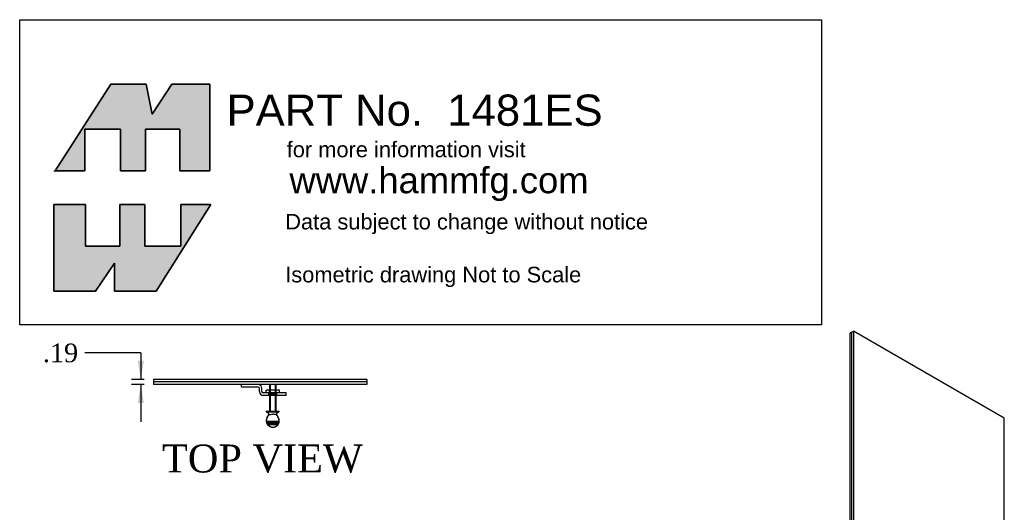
# Model space of a CAD drawing. Header units: inches. Extents: x 19.4 to 58.1, y 7.1 to 59.2.
# Tile 3 of 3: x 19.4 to 56.4, y 40.7 to 59.2. Entities that reach past the tile are written whole.
import ezdxf
from ezdxf.enums import TextEntityAlignment as Align
from ezdxf.lldxf.tags import DXFTag

# ---------------------------------------------------------------- set-up
doc = ezdxf.new("R2010")
doc.units = ezdxf.units.IN
doc.header["$MEASUREMENT"] = 0
doc.layers.get('0').update_dxf_attribs({"linetype": 'CONTINUOUS'})
for name, color, linetype in [('COM49278', 7, 'CONTINUOUS'), ('COM53835', 7, 'CONTINUOUS'), ('DEFAULT', 7, 'CONTINUOUS'), ('NTS16540', 7, 'CONTINUOUS'), ('SCW19600', 7, 'CONTINUOUS')]:
    doc.layers.add(name, color=color, linetype=linetype)
doc.styles.add('SEACAD_ARIAL_TTF', font='arial.ttf')
doc.styles.add('SEACAD_TIMES_TTF', font='times.ttf')
tags = doc.linetypes.add('HIDDEN2', pattern=[0.1875, 0.125, -0.0625]).pattern_tags.tags
tags[6:7] = [DXFTag(74, 4), DXFTag(75, 0), DXFTag(340, '0'), DXFTag(46, 0.0), DXFTag(50, 0.0), DXFTag(44, 0.0), DXFTag(45, 0.0)]
tags[4:5] = [DXFTag(74, 4), DXFTag(75, 0), DXFTag(340, '0'), DXFTag(46, 0.0), DXFTag(50, 0.0), DXFTag(44, 0.0), DXFTag(45, 0.0)]

# ---------------------------------------------------------------- blocks, each defined once
blk = doc.blocks.new('GDIMGGROUP1')
at = {"layer": 'DEFAULT', "linetype": 'Continuous'}
for points in [[(23.87, 46.375), (23.986, 45.675), (24.103, 46.375)], [(23.87, 44.785), (24.103, 44.785), (23.986, 45.485)]]:
    blk.add_hatch(color=7, dxfattribs=at).paths.add_polyline_path(points)
at = {"layer": 'DEFAULT', "color": 7, "linetype": 'Continuous'}
for p, q in [((23.986, 46.672), (21.886, 46.672)), ((23.986, 46.672), (23.986, 45.675)), ((24.115, 45.675), (23.636, 45.675)), ((24.115, 45.485), (23.636, 45.485)), ((23.986, 45.485), (23.986, 44.085))]:
    blk.add_line(p, q, dxfattribs=at)
at = {"layer": 'DEFAULT', "color": 7, "linetype": 'Continuous', "style": 'SEACAD_TIMES_TTF'}
blk.add_text('.19', height=0.7, dxfattribs=at).set_placement((20.314, 47.022), align=Align.TOP_LEFT)

msp = doc.modelspace()

# ---------------------------------------------------------------- hatches: boundary and pattern name
at = {"layer": 'DEFAULT', "linetype": 'Continuous'}
for points in [[(24.184, 56.754), (22.862, 56.754), (20.775, 53.508), (21.891, 53.508), (21.891, 55.064), (23.23, 55.064), (23.23, 53.508), (24.167, 53.508), (24.167, 55.064), (25.455, 55.064), (25.455, 53.508), (26.576, 53.508), (26.576, 56.754), (25.154, 56.754), (24.418, 55.633)], [(23.196, 50.68), (21.908, 50.68), (21.908, 52.236), (20.72, 52.236), (20.72, 48.99), (22.293, 48.99), (22.995, 50.044), (22.995, 48.99), (24.568, 48.99), (26.61, 52.236), (25.489, 52.236), (25.489, 50.68), (24.133, 50.68), (24.133, 52.236), (23.196, 52.236)]]:
    msp.add_hatch(color=7, dxfattribs=at).paths.add_polyline_path(points)

# ---------------------------------------------------------------- linework, layer by layer
at = {"layer": 'COM49278', "color": 7, "linetype": 'Continuous'}
for p, q in [((27.765, 45.39), (27.765, 45.485)), ((28.385, 45.39), (27.765, 45.39)), ((28.433, 45.221), (28.433, 45.342)), ((28.528, 45.221), (28.528, 45.342)), ((29.433, 45.173), (28.576, 45.173)), ((29.433, 45.078), (28.576, 45.078)), ((29.433, 45.078), (29.433, 45.173))]:
    msp.add_line(p, q, dxfattribs=at)
at = {"layer": 'COM49278', "color": 7, "linetype": 'HIDDEN2'}
for p, q in [((28.777, 45.173), (28.777, 45.078)), ((29.089, 45.078), (29.089, 45.173))]:
    msp.add_line(p, q, dxfattribs=at)
at = {"layer": 'COM49278', "color": 7, "linetype": 'Continuous'}
for centre, radius, start, end in [((28.385, 45.342), 0.143, 0, 90), ((28.385, 45.342), 0.048, 0, 90), ((28.576, 45.221), 0.143, 180, 270), ((28.576, 45.221), 0.048, 180, 270)]:
    msp.add_arc(centre, radius, start, end, dxfattribs=at)
at = {"layer": 'COM53835', "color": 7, "linetype": 'Continuous'}
for p, q in [((50.575, 47.407), (50.642, 47.446)), ((50.575, 47.407), (50.575, 22.912)), ((50.642, 47.446), (50.709, 47.485)), ((50.642, 47.446), (50.642, 22.951)), ((50.642, 47.446), (50.642, 22.951)), ((50.709, 47.485), (50.709, 22.99)), ((56.366, 44.219), (50.709, 47.485)), ((32.465, 45.675), (24.465, 45.675)), ((24.465, 45.675), (24.465, 45.58)), ((32.465, 45.58), (24.465, 45.58)), ((32.465, 45.58), (24.465, 45.58)), ((24.465, 45.58), (24.465, 45.485)), ((32.465, 45.485), (24.465, 45.485)), ((32.465, 45.675), (32.465, 45.58)), ((32.465, 45.58), (32.465, 45.485)), ((56.366, 19.724), (56.366, 44.219))]:
    msp.add_line(p, q, dxfattribs=at)
at = {"layer": 'DEFAULT', "color": 7, "linetype": 'Continuous'}
for p, q in [((19.444, 59.178), (49.511, 59.178)), ((19.444, 47.725), (19.444, 59.178)), ((49.511, 59.178), (49.511, 47.725)), ((22.862, 56.754), (20.753, 53.474)), ((24.184, 56.754), (22.862, 56.754)), ((24.418, 55.633), (24.184, 56.754)), ((25.154, 56.754), (24.418, 55.633)), ((26.576, 56.754), (25.154, 56.754)), ((26.576, 53.508), (26.576, 56.754)), ((21.891, 55.064), (23.23, 55.064)), ((21.891, 53.508), (21.891, 55.064)), ((23.23, 55.064), (23.23, 53.508)), ((24.167, 55.064), (25.455, 55.064)), ((24.167, 53.508), (24.167, 55.064)), ((25.455, 55.064), (25.455, 53.508)), ((20.72, 53.508), (21.891, 53.508)), ((23.23, 53.508), (24.167, 53.508)), ((25.455, 53.508), (26.576, 53.508)), ((20.72, 52.236), (21.908, 52.236)), ((20.72, 48.99), (20.72, 52.236)), ((21.908, 52.236), (21.908, 50.68)), ((23.196, 52.236), (24.133, 52.236)), ((23.196, 50.68), (23.196, 52.236)), ((24.133, 52.236), (24.133, 50.68)), ((26.61, 52.236), (24.568, 48.99)), ((25.489, 52.236), (26.61, 52.236)), ((25.489, 50.68), (25.489, 52.236)), ((21.908, 50.68), (23.196, 50.68)), ((24.133, 50.68), (25.489, 50.68)), ((22.995, 50.044), (22.293, 48.99)), ((22.995, 48.99), (22.995, 50.044)), ((22.293, 48.99), (20.72, 48.99)), ((24.568, 48.99), (22.995, 48.99)), ((49.511, 47.725), (19.444, 47.725))]:
    msp.add_line(p, q, dxfattribs=at)
for points in [[(24.184, 56.754), (24.418, 55.633), (25.154, 56.754), (26.576, 56.754), (26.576, 53.508), (25.455, 53.508), (25.455, 55.064), (24.167, 55.064), (24.167, 53.508), (23.23, 53.508), (23.23, 55.064), (21.891, 55.064), (21.891, 53.508), (20.775, 53.508), (22.862, 56.754), (24.184, 56.754)], [(24.184, 56.754), (24.418, 55.633), (25.154, 56.754), (26.576, 56.754), (26.576, 53.508), (25.455, 53.508), (25.455, 55.064), (24.167, 55.064), (24.167, 53.508), (23.23, 53.508), (23.23, 55.064), (21.891, 55.064), (21.891, 53.508), (20.775, 53.508), (22.862, 56.754), (24.184, 56.754)], [(24.184, 56.754), (24.418, 55.633), (25.154, 56.754), (26.576, 56.754), (26.576, 53.508), (25.455, 53.508), (25.455, 55.064), (24.167, 55.064), (24.167, 53.508), (23.23, 53.508), (23.23, 55.064), (21.891, 55.064), (21.891, 53.508), (20.775, 53.508), (22.862, 56.754), (24.184, 56.754)], [(24.184, 56.754), (24.418, 55.633), (25.154, 56.754), (26.576, 56.754), (26.576, 53.508), (25.455, 53.508), (25.455, 55.064), (24.167, 55.064), (24.167, 53.508), (23.23, 53.508), (23.23, 55.064), (21.891, 55.064), (21.891, 53.508), (20.775, 53.508), (22.862, 56.754), (24.184, 56.754)], [(24.184, 56.754), (24.418, 55.633), (25.154, 56.754), (26.576, 56.754), (26.576, 53.508), (25.455, 53.508), (25.455, 55.064), (24.167, 55.064), (24.167, 53.508), (23.23, 53.508), (23.23, 55.064), (21.891, 55.064), (21.891, 53.508), (20.775, 53.508), (22.862, 56.754), (24.184, 56.754)], [(23.196, 50.68), (21.908, 50.68), (21.908, 52.236), (20.72, 52.236), (20.72, 48.99), (22.293, 48.99), (22.995, 50.044), (22.995, 48.99), (24.568, 48.99), (26.61, 52.236), (25.489, 52.236), (25.489, 50.68), (24.133, 50.68), (24.133, 52.236), (23.196, 52.236), (23.196, 50.68)], [(23.196, 50.68), (21.908, 50.68), (21.908, 52.236), (20.72, 52.236), (20.72, 48.99), (22.293, 48.99), (22.995, 50.044), (22.995, 48.99), (24.568, 48.99), (26.61, 52.236), (25.489, 52.236), (25.489, 50.68), (24.133, 50.68), (24.133, 52.236), (23.196, 52.236), (23.196, 50.68)], [(23.196, 50.68), (21.908, 50.68), (21.908, 52.236), (20.72, 52.236), (20.72, 48.99), (22.293, 48.99), (22.995, 50.044), (22.995, 48.99), (24.568, 48.99), (26.61, 52.236), (25.489, 52.236), (25.489, 50.68), (24.133, 50.68), (24.133, 52.236), (23.196, 52.236), (23.196, 50.68)], [(23.196, 50.68), (21.908, 50.68), (21.908, 52.236), (20.72, 52.236), (20.72, 48.99), (22.293, 48.99), (22.995, 50.044), (22.995, 48.99), (24.568, 48.99), (26.61, 52.236), (25.489, 52.236), (25.489, 50.68), (24.133, 50.68), (24.133, 52.236), (23.196, 52.236), (23.196, 50.68)], [(23.196, 50.68), (21.908, 50.68), (21.908, 52.236), (20.72, 52.236), (20.72, 48.99), (22.293, 48.99), (22.995, 50.044), (22.995, 48.99), (24.568, 48.99), (26.61, 52.236), (25.489, 52.236), (25.489, 50.68), (24.133, 50.68), (24.133, 52.236), (23.196, 52.236), (23.196, 50.68)]]:
    msp.add_lwpolyline(points, dxfattribs=at)
for points in [[(24.184, 56.754), (22.862, 56.754), (20.775, 53.508), (21.891, 53.508), (21.891, 55.064), (23.23, 55.064), (23.23, 53.508), (24.167, 53.508), (24.167, 55.064), (25.455, 55.064), (25.455, 53.508), (26.576, 53.508), (26.576, 56.754), (25.154, 56.754), (24.418, 55.633), (24.184, 56.754)], [(23.196, 50.68), (23.196, 52.236), (24.133, 52.236), (24.133, 50.68), (25.489, 50.68), (25.489, 52.236), (26.61, 52.236), (24.568, 48.99), (22.995, 48.99), (22.995, 50.044), (22.293, 48.99), (20.72, 48.99), (20.72, 52.236), (21.908, 52.236), (21.908, 50.68), (23.196, 50.68)]]:
    msp.add_lwpolyline(points, close=True, dxfattribs=at)
at = {"layer": 'NTS16540', "color": 7, "linetype": 'Continuous'}
for p, q in [((29.183, 45.273), (28.683, 45.273)), ((28.683, 45.173), (28.683, 45.273)), ((29.183, 45.173), (29.183, 45.273))]:
    msp.add_line(p, q, dxfattribs=at)
at = {"layer": 'NTS16540', "color": 7, "linetype": 'HIDDEN2'}
for p, q in [((28.786, 45.173), (28.786, 45.143)), ((28.796, 45.133), (29.069, 45.133)), ((28.808, 45.133), (28.808, 45.273)), ((28.832, 45.273), (28.832, 45.133)), ((29.033, 45.133), (29.033, 45.273)), ((29.058, 45.133), (29.058, 45.273)), ((29.079, 45.143), (29.079, 45.173))]:
    msp.add_line(p, q, dxfattribs=at)
for centre, start, end in [((28.796, 45.143), 180, 270), ((29.069, 45.143), 270, 0)]:
    msp.add_arc(centre, 0.01, start, end, dxfattribs=at)
at = {"layer": 'SCW19600', "color": 7, "linetype": 'Continuous'}
for p, q in [((28.808, 45.485), (28.808, 45.273)), ((29.058, 45.273), (29.058, 45.485)), ((28.808, 45.078), (28.808, 44.485)), ((29.058, 44.485), (29.058, 45.078)), ((28.69, 44.485), (29.175, 44.485)), ((28.69, 44.485), (28.69, 44.458)), ((28.69, 44.458), (29.175, 44.458)), ((28.69, 44.458), (28.774, 44.415)), ((28.787, 44.372), (28.717, 44.234)), ((29.148, 44.234), (29.078, 44.372)), ((29.091, 44.415), (29.175, 44.458)), ((29.175, 44.458), (29.175, 44.485)), ((29.173, 44.101), (28.692, 44.101)), ((29.172, 44.09), (28.693, 44.09)), ((29.159, 44.041), (28.706, 44.041)), ((29.155, 44.03), (28.71, 44.03)), ((29.127, 43.981), (28.738, 43.981)), ((29.119, 43.97), (28.746, 43.97)), ((28.889, 43.885), (28.888, 43.885)), ((28.889, 43.885), (28.976, 43.885)), ((28.977, 43.885), (28.976, 43.885))]:
    msp.add_line(p, q, dxfattribs=at)
at = {"layer": 'SCW19600', "color": 7, "linetype": 'HIDDEN2'}
for p, q in [((28.838, 45.485), (28.838, 44.485)), ((29.027, 45.485), (29.027, 44.485)), ((28.808, 45.273), (28.808, 45.078)), ((29.058, 45.078), (29.058, 45.273))]:
    msp.add_line(p, q, dxfattribs=at)
at = {"layer": 'SCW19600', "color": 7, "linetype": 'Continuous'}
for centre, radius, start, end in [((28.759, 44.387), 0.0316, 332.8669, 62.8669), ((29.106, 44.387), 0.0316, 117.1331, 207.1331), ((28.933, 44.124), 0.242, 152.8669, 180), ((28.933, 44.124), 0.243, 180, 259.4402), ((28.933, 44.124), 0.242, 164.8629, 185.4853), ((28.661, 44.092), 0.0322, 357.2277, 16.2696), ((28.933, 44.124), 0.242, 188.0119, 200.1176), ((28.909, 44.13), 0.217, 151.4191, 164.9377), ((28.674, 44.022), 0.0372, 12.7381, 30.2761), ((28.933, 44.124), 0.242, 202.8027, 216.3144), ((28.7, 43.942), 0.0541, 30.8678, 45.0702), ((28.933, 44.124), 0.242, 219.4814, 250.9171), ((28.933, 44.124), 0.243, 280.5598, 27.1331), ((28.933, 44.124), 0.242, 289.0829, 320.5186), ((29.165, 43.942), 0.0541, 134.9298, 149.1322), ((28.933, 44.124), 0.242, 323.6856, 337.1973), ((28.956, 44.13), 0.217, 15.0623, 28.5809), ((29.192, 44.022), 0.0372, 149.7239, 167.2619), ((28.933, 44.124), 0.242, 339.8824, 351.9881), ((28.933, 44.124), 0.242, 354.5147, 15.1371), ((29.204, 44.092), 0.0322, 163.7304, 182.7723), ((28.955, 44.191), 0.312, 250.981, 257.7932), ((28.91, 44.191), 0.312, 282.2068, 289.019)]:
    msp.add_arc(centre, radius, start, end, dxfattribs=at)
for points in [[(28.718, 44.234), (28.73, 44.256), (28.742, 44.277), (28.768, 44.313), (28.782, 44.328), (28.817, 44.352), (28.837, 44.36), (28.882, 44.37), (28.907, 44.372), (28.933, 44.372)], [(29.147, 44.234), (29.135, 44.256), (29.123, 44.277), (29.097, 44.313), (29.083, 44.328), (29.048, 44.352), (29.028, 44.36), (28.983, 44.37), (28.958, 44.372), (28.933, 44.372)]]:
    msp.add_open_spline(points, degree=3, knots=[0, 0, 0, 0, 0.25, 0.25, 0.5, 0.5, 0.75, 0.75, 1, 1, 1, 1], dxfattribs=at)

# ---------------------------------------------------------------- block references
at = {"layer": 'DEFAULT'}
msp.add_blockref('GDIMGGROUP1', (0, 0), dxfattribs=at)

# ---------------------------------------------------------------- texts
at = {"color": 2, "linetype": 'Continuous', "style": 'SEACAD_TIMES_TTF'}
msp.add_text('TOP VIEW', height=1.05, dxfattribs=at).set_placement((24.782, 43.233), align=Align.TOP_LEFT)
at = {"layer": 'DEFAULT', "color": 7, "linetype": 'Continuous', "style": 'SEACAD_ARIAL_TTF'}
for s, height, p in [('PART No.  1481ES', 1.17188, (27.201, 56.367)), ('for more information visit', 0.58594, (29.457, 54.601)), ('www.hammfg.com', 0.97656, (29.559, 53.64)), ('Data subject to change without notice', 0.58594, (29.402, 51.89)), ('Isometric drawing Not to Scale', 0.58594, (29.402, 49.903))]:
    msp.add_text(s, height=height, dxfattribs=at).set_placement(p, align=Align.TOP_LEFT)

doc.saveas('drawing.dxf')
